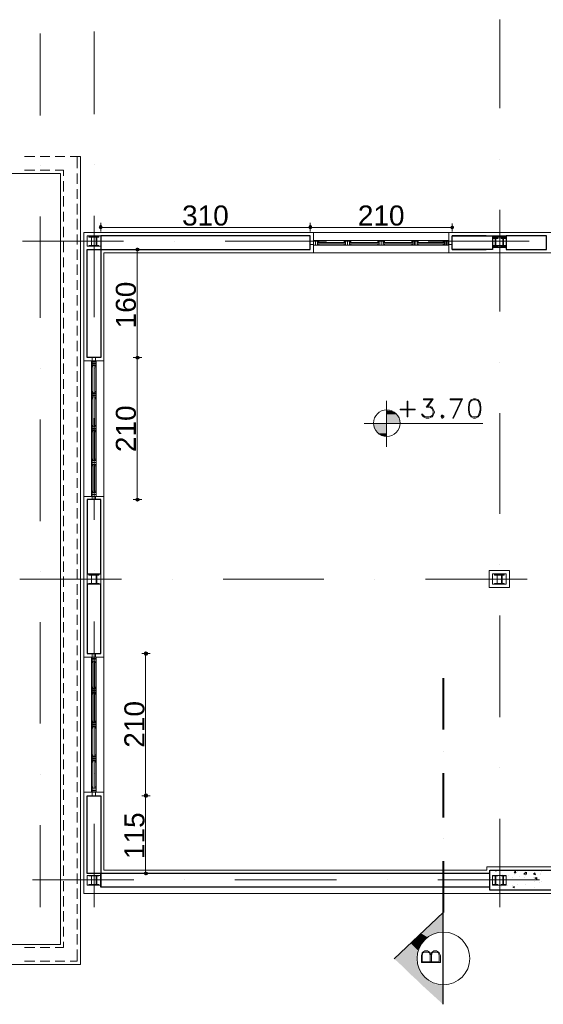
# Model space of a CAD drawing. Header units: metres. Extents: x 5.7 to 89.8, y 4 to 63.5.
# Tile 11 of 32: x 49.3 to 57, y 16 to 30.6. Entities that reach past the tile are written whole.
import ezdxf

# ---------------------------------------------------------------- set-up
doc = ezdxf.new("R2010")
doc.units = ezdxf.units.M
doc.header["$MEASUREMENT"] = 0
for name, color, linetype in [('PDF4_ax', 7, 'Continuous'), ('PDF4_column', 7, 'Continuous'), ('PDF4_dim', 7, 'Continuous'), ('PDF4_hatch-plan', 7, 'Continuous'), ('PDF4_khatchin', 7, 'Continuous'), ('PDF4_Layer5', 7, 'Continuous'), ('PDF4_SECTION', 7, 'Continuous'), ('PDF4_shear wall', 7, 'Continuous'), ('PDF4_shib bandi', 7, 'Continuous'), ('PDF4_Text', 7, 'Continuous'), ('PDF4_textt', 7, 'Continuous'), ('PDF4_wall', 7, 'Continuous'), ('PDF4_WIN', 7, 'Continuous')]:
    doc.layers.add(name, color=color, linetype=linetype)
doc.styles.add('PDF Arial', font='arial.ttf')

msp = doc.modelspace()

# ---------------------------------------------------------------- linework, layer by layer
at = {"layer": 'PDF4_ax', "lineweight": 9}
for points in [[(56.355, 30.557), (56.355, 29.247)], [(49.556, 30.354), (49.556, 29.141)], [(50.355, 30.383), (50.355, 29.16)], [(49.556, 28.399), (49.556, 28.399)], [(50.355, 28.409), (50.355, 28.409)], [(56.355, 28.496), (56.355, 28.496)], [(56.355, 27.744), (56.355, 26.242)], [(49.556, 27.648), (49.556, 26.145)], [(50.355, 27.658), (50.355, 26.155)], [(49.296, 27.282), (50.789, 27.282)], [(51.54, 27.282), (51.54, 27.282)], [(52.291, 27.282), (53.793, 27.282)], [(54.545, 27.282), (54.545, 27.282)], [(55.296, 27.282), (56.789, 27.282)], [(56.355, 25.491), (56.355, 25.491)], [(49.556, 25.394), (49.556, 25.394)], [(50.355, 25.404), (50.355, 25.404)], [(49.556, 24.643), (49.556, 23.141)], [(50.355, 24.662), (50.355, 23.16)], [(56.355, 24.739), (56.355, 23.247)], [(56.355, 22.495), (56.355, 22.495)], [(49.257, 22.283), (50.76, 22.283)], [(49.556, 22.399), (49.556, 22.399)], [(50.355, 22.409), (50.355, 22.409)], [(51.511, 22.283), (51.511, 22.283)], [(52.262, 22.283), (53.755, 22.283)], [(54.506, 22.283), (54.506, 22.283)], [(55.257, 22.283), (56.76, 22.283)], [(56.355, 21.744), (56.355, 20.242)], [(49.556, 21.648), (49.556, 20.145)], [(50.355, 21.657), (50.355, 20.155)], [(49.556, 19.394), (49.556, 19.394)], [(50.355, 19.404), (50.355, 19.404)], [(56.355, 19.49), (56.355, 19.49)], [(49.556, 18.643), (49.556, 17.429)], [(50.355, 18.662), (50.355, 17.429)], [(56.355, 18.739), (56.355, 17.429)], [(49.44, 17.834), (50.943, 17.834)], [(51.694, 17.834), (51.694, 17.834)], [(52.435, 17.834), (53.938, 17.834)], [(54.689, 17.834), (54.689, 17.834)], [(55.44, 17.834), (56.943, 17.834)]]:
    msp.add_lwpolyline(points, dxfattribs=at)
at = {"layer": 'PDF4_column', "lineweight": 18}
for points in [[(50.249, 27.359), (50.451, 27.359), (50.451, 27.205), (50.249, 27.205)], [(50.317, 27.215), (50.278, 27.215), (50.355, 27.215), (50.317, 27.215), (50.317, 27.34), (50.355, 27.34), (50.355, 27.349), (50.278, 27.349), (50.278, 27.34), (50.317, 27.34)], [(50.384, 27.215), (50.355, 27.215), (50.423, 27.215), (50.394, 27.215), (50.394, 27.34), (50.423, 27.34), (50.423, 27.349), (50.355, 27.349), (50.355, 27.34), (50.384, 27.34)], [(56.249, 27.359), (56.452, 27.359), (56.452, 27.205), (56.249, 27.205)], [(56.249, 27.33), (56.452, 27.33), (56.452, 27.186), (56.249, 27.186)], [(56.249, 27.33), (56.452, 27.33), (56.452, 27.186), (56.249, 27.186)], [(56.288, 27.215), (56.259, 27.215), (56.326, 27.215), (56.298, 27.215), (56.298, 27.34), (56.326, 27.34), (56.326, 27.349), (56.259, 27.349), (56.259, 27.34), (56.288, 27.34)], [(56.288, 27.195), (56.259, 27.195), (56.259, 27.186), (56.326, 27.186), (56.326, 27.195), (56.298, 27.195), (56.298, 27.321), (56.326, 27.321), (56.326, 27.33), (56.259, 27.33), (56.259, 27.321), (56.288, 27.321)], [(56.288, 27.195), (56.259, 27.195), (56.259, 27.186), (56.326, 27.186), (56.326, 27.195), (56.298, 27.195), (56.298, 27.321), (56.326, 27.321), (56.326, 27.33), (56.259, 27.33), (56.259, 27.321), (56.288, 27.321)], [(56.404, 27.349), (56.298, 27.349), (56.298, 27.359), (56.404, 27.359)], [(56.404, 27.215), (56.375, 27.215), (56.442, 27.215), (56.413, 27.215), (56.413, 27.34), (56.442, 27.34), (56.442, 27.349), (56.375, 27.349), (56.375, 27.34), (56.404, 27.34)], [(56.404, 27.195), (56.375, 27.195), (56.375, 27.186), (56.442, 27.186), (56.442, 27.195), (56.413, 27.195), (56.413, 27.321), (56.442, 27.321), (56.442, 27.33), (56.375, 27.33), (56.375, 27.321), (56.404, 27.321)], [(56.404, 27.195), (56.375, 27.195), (56.375, 27.186), (56.442, 27.186), (56.442, 27.195), (56.413, 27.195), (56.413, 27.321), (56.442, 27.321), (56.442, 27.33), (56.375, 27.33), (56.375, 27.321), (56.404, 27.321)], [(56.404, 27.205), (56.298, 27.205), (56.298, 27.215), (56.404, 27.215)], [(50.249, 22.36), (50.451, 22.36), (50.451, 22.206), (50.249, 22.206)], [(50.317, 22.216), (50.278, 22.216), (50.278, 22.206), (50.355, 22.206), (50.355, 22.216), (50.317, 22.216), (50.317, 22.341), (50.355, 22.341), (50.355, 22.351), (50.278, 22.351), (50.278, 22.341), (50.317, 22.341)], [(50.384, 22.216), (50.355, 22.216), (50.355, 22.206), (50.423, 22.206), (50.423, 22.216), (50.394, 22.216), (50.394, 22.341), (50.423, 22.341), (50.423, 22.351), (50.355, 22.351), (50.355, 22.341), (50.384, 22.341)], [(56.249, 22.36), (56.452, 22.36), (56.452, 22.206), (56.249, 22.206)], [(56.317, 22.216), (56.278, 22.216), (56.278, 22.206), (56.355, 22.206), (56.355, 22.216), (56.317, 22.216), (56.317, 22.341), (56.355, 22.341), (56.355, 22.351), (56.278, 22.351), (56.278, 22.341), (56.317, 22.341)], [(56.384, 22.216), (56.355, 22.216), (56.355, 22.206), (56.423, 22.206), (56.423, 22.216), (56.394, 22.216), (56.394, 22.341), (56.423, 22.341), (56.423, 22.351), (56.355, 22.351), (56.355, 22.341), (56.384, 22.341)], [(50.249, 17.901), (50.451, 17.901), (50.451, 17.757), (50.249, 17.757)], [(50.317, 17.766), (50.278, 17.766), (50.278, 17.757), (50.355, 17.757), (50.355, 17.766), (50.317, 17.766), (50.317, 17.892), (50.355, 17.892), (50.355, 17.901), (50.278, 17.901), (50.278, 17.892), (50.317, 17.892)], [(50.384, 17.766), (50.355, 17.766), (50.355, 17.757), (50.423, 17.757), (50.423, 17.766), (50.394, 17.766), (50.394, 17.892), (50.423, 17.892), (50.423, 17.901), (50.355, 17.901), (50.355, 17.892), (50.384, 17.892)], [(56.249, 17.901), (56.452, 17.901), (56.452, 17.757), (56.249, 17.757)], [(56.288, 17.766), (56.259, 17.766), (56.259, 17.757), (56.326, 17.757), (56.326, 17.766), (56.298, 17.766), (56.298, 17.892), (56.326, 17.892), (56.326, 17.901), (56.259, 17.901), (56.259, 17.892), (56.288, 17.892)], [(56.404, 17.766), (56.375, 17.766), (56.375, 17.757), (56.442, 17.757), (56.442, 17.766), (56.413, 17.766), (56.413, 17.892), (56.442, 17.892), (56.442, 17.901), (56.375, 17.901), (56.375, 17.892), (56.404, 17.892)]]:
    msp.add_lwpolyline(points, close=True, dxfattribs=at)
for points in [[(56.404, 27.33), (56.298, 27.33), (56.404, 27.33)], [(56.404, 27.33), (56.298, 27.33), (56.404, 27.33)], [(56.404, 27.186), (56.298, 27.186), (56.404, 27.186)], [(56.404, 27.186), (56.298, 27.186), (56.404, 27.186)], [(56.423, 22.351), (56.278, 22.351), (56.423, 22.351)], [(56.423, 22.206), (56.278, 22.206), (56.423, 22.206)], [(56.404, 17.901), (56.298, 17.901), (56.404, 17.901)], [(56.404, 17.757), (56.298, 17.757), (56.404, 17.757)]]:
    msp.add_lwpolyline(points, dxfattribs=at)
at = {"layer": 'PDF4_dim', "lineweight": 20}
for points in [[(50.451, 27.426), (50.451, 27.552)], [(53.553, 27.552), (53.553, 27.426), (53.553, 27.542)], [(55.652, 27.426), (55.652, 27.542)], [(53.524, 27.484), (53.495, 27.484), (50.509, 27.484), (50.48, 27.484)], [(53.582, 27.484), (53.61, 27.484), (55.594, 27.484), (55.623, 27.484)], [(51.058, 27.157), (50.933, 27.157)], [(50.991, 27.128), (50.991, 27.099), (50.991, 25.616), (50.991, 25.587)], [(50.991, 25.529), (50.991, 25.5), (50.991, 23.516), (50.991, 23.487)], [(51.058, 23.458), (50.933, 23.458)], [(51.183, 21.185), (51.058, 21.185)], [(51.116, 19.115), (51.116, 19.144), (51.116, 21.118), (51.116, 21.147)], [(51.116, 17.959), (51.116, 17.988), (51.116, 19.018), (51.116, 19.047)], [(51.183, 17.93), (51.058, 17.93)]]:
    msp.add_lwpolyline(points, dxfattribs=at)
for points in [[(50.933, 25.558), (51.058, 25.558)], [(51.058, 19.076), (51.183, 19.076)]]:
    msp.add_lwpolyline(points, close=True, dxfattribs=at)
at = {"layer": 'PDF4_dim', "transparency": 33554559}
for points in [[(50.432, 27.513), (50.451, 27.484), (50.423, 27.484)], [(50.423, 27.484), (50.432, 27.465), (50.451, 27.484)], [(50.451, 27.523), (50.432, 27.513), (50.451, 27.484)], [(50.432, 27.465), (50.451, 27.484), (50.451, 27.455)], [(50.451, 27.484), (50.471, 27.513), (50.451, 27.523)], [(50.48, 27.484), (50.451, 27.484), (50.471, 27.513)], [(50.451, 27.484), (50.451, 27.455), (50.471, 27.465)], [(50.471, 27.465), (50.48, 27.484), (50.451, 27.484)], [(53.533, 27.513), (53.524, 27.484), (53.553, 27.484)], [(53.533, 27.503), (53.553, 27.484), (53.524, 27.484)], [(53.524, 27.484), (53.533, 27.465), (53.553, 27.484)], [(53.524, 27.484), (53.553, 27.484), (53.533, 27.465)], [(53.553, 27.484), (53.553, 27.523), (53.533, 27.513)], [(53.553, 27.513), (53.533, 27.503), (53.553, 27.484)], [(53.533, 27.465), (53.553, 27.484), (53.553, 27.455)], [(53.553, 27.484), (53.533, 27.465), (53.553, 27.455)], [(53.572, 27.513), (53.553, 27.484), (53.553, 27.523)], [(53.553, 27.484), (53.572, 27.503), (53.553, 27.513)], [(53.582, 27.484), (53.572, 27.513), (53.553, 27.484)], [(53.582, 27.484), (53.553, 27.484), (53.572, 27.503)], [(53.553, 27.484), (53.553, 27.455), (53.572, 27.465)], [(53.572, 27.465), (53.582, 27.484), (53.553, 27.484)], [(53.553, 27.455), (53.572, 27.465), (53.553, 27.484)], [(53.572, 27.465), (53.553, 27.484), (53.582, 27.484)], [(55.633, 27.503), (55.623, 27.484), (55.652, 27.484)], [(55.623, 27.484), (55.652, 27.484), (55.633, 27.465)], [(55.652, 27.484), (55.652, 27.513), (55.633, 27.503)], [(55.652, 27.484), (55.633, 27.465), (55.652, 27.455)], [(55.672, 27.503), (55.652, 27.484), (55.652, 27.513)], [(55.681, 27.484), (55.672, 27.503), (55.652, 27.484)], [(55.652, 27.455), (55.672, 27.465), (55.652, 27.484)], [(55.672, 27.465), (55.652, 27.484), (55.681, 27.484)], [(50.972, 27.176), (50.991, 27.157), (50.962, 27.157)], [(50.991, 27.157), (50.962, 27.157), (50.972, 27.138)], [(50.991, 27.186), (50.972, 27.176), (50.991, 27.157)], [(50.972, 27.138), (50.991, 27.128), (50.991, 27.157)], [(51.02, 27.176), (50.991, 27.157), (50.991, 27.186)], [(51.029, 27.157), (51.02, 27.176), (50.991, 27.157)], [(50.991, 27.128), (50.991, 27.157), (51.02, 27.138)], [(50.991, 27.157), (51.02, 27.138), (51.029, 27.157)], [(50.991, 25.558), (50.972, 25.577), (50.962, 25.558)], [(50.972, 25.577), (50.991, 25.558), (50.962, 25.558)], [(50.962, 25.558), (50.972, 25.539), (50.991, 25.558)], [(50.991, 25.558), (50.962, 25.558), (50.972, 25.539)], [(50.991, 25.587), (50.991, 25.558), (50.972, 25.577)], [(50.991, 25.587), (50.972, 25.577), (50.991, 25.558)], [(50.972, 25.539), (50.991, 25.558), (50.991, 25.529)], [(50.972, 25.539), (50.991, 25.529), (50.991, 25.558)], [(51.02, 25.577), (50.991, 25.587), (50.991, 25.558)], [(51.02, 25.577), (50.991, 25.558), (50.991, 25.587)], [(50.991, 25.558), (51.029, 25.558), (51.02, 25.577)], [(51.029, 25.558), (51.02, 25.577), (50.991, 25.558)], [(50.991, 25.529), (51.02, 25.539), (50.991, 25.558)], [(51.02, 25.539), (50.991, 25.558), (51.029, 25.558)], [(50.991, 25.529), (50.991, 25.558), (51.02, 25.539)], [(50.991, 25.558), (51.02, 25.539), (51.029, 25.558)], [(50.991, 23.458), (50.972, 23.478), (50.962, 23.458)], [(50.962, 23.458), (50.972, 23.439), (50.991, 23.458)], [(50.991, 23.487), (50.991, 23.458), (50.972, 23.478)], [(50.972, 23.439), (50.991, 23.458), (50.991, 23.429)], [(51.02, 23.478), (50.991, 23.487), (50.991, 23.458)], [(50.991, 23.458), (51.029, 23.458), (51.02, 23.478)], [(50.991, 23.429), (51.02, 23.439), (50.991, 23.458)], [(51.02, 23.439), (50.991, 23.458), (51.029, 23.458)], [(51.097, 21.205), (51.116, 21.185), (51.087, 21.185)], [(51.116, 21.185), (51.087, 21.185), (51.097, 21.157)], [(51.116, 21.214), (51.097, 21.205), (51.116, 21.185)], [(51.097, 21.157), (51.116, 21.147), (51.116, 21.185)], [(51.145, 21.205), (51.116, 21.185), (51.116, 21.214)], [(51.155, 21.185), (51.145, 21.205), (51.116, 21.185)], [(51.116, 21.147), (51.116, 21.185), (51.145, 21.157)], [(51.116, 21.185), (51.145, 21.157), (51.155, 21.185)], [(51.097, 19.105), (51.116, 19.076), (51.087, 19.076)], [(51.116, 19.076), (51.097, 19.105), (51.087, 19.076)], [(51.116, 19.115), (51.097, 19.105), (51.116, 19.076)], [(51.116, 19.115), (51.116, 19.076), (51.097, 19.105)], [(51.145, 19.105), (51.116, 19.076), (51.116, 19.115)], [(51.145, 19.105), (51.116, 19.115), (51.116, 19.076)], [(51.155, 19.076), (51.145, 19.105), (51.116, 19.076)], [(51.116, 19.076), (51.155, 19.076), (51.145, 19.105)], [(51.116, 19.076), (51.087, 19.076), (51.097, 19.057)], [(51.087, 19.076), (51.097, 19.057), (51.116, 19.076)], [(51.097, 19.057), (51.116, 19.047), (51.116, 19.076)], [(51.097, 19.057), (51.116, 19.076), (51.116, 19.047)], [(51.116, 19.047), (51.116, 19.076), (51.145, 19.057)], [(51.116, 19.076), (51.145, 19.057), (51.155, 19.076)], [(51.116, 19.047), (51.145, 19.057), (51.116, 19.076)], [(51.145, 19.057), (51.116, 19.076), (51.155, 19.076)], [(51.116, 17.93), (51.097, 17.949), (51.087, 17.93)], [(51.087, 17.93), (51.097, 17.911), (51.116, 17.93)], [(51.116, 17.959), (51.116, 17.93), (51.097, 17.949)], [(51.097, 17.911), (51.116, 17.93), (51.116, 17.901)], [(51.145, 17.949), (51.116, 17.959), (51.116, 17.93)], [(51.116, 17.93), (51.155, 17.93), (51.145, 17.949)], [(51.116, 17.901), (51.145, 17.911), (51.116, 17.93)], [(51.145, 17.911), (51.116, 17.93), (51.155, 17.93)]]:
    msp.add_solid(points, dxfattribs=at)
at = {"layer": 'PDF4_hatch-plan', "lineweight": 18}
for points in [[(56.307, 17.978), (56.307, 17.969), (56.288, 17.969), (56.298, 17.978)], [(56.394, 17.92), (56.394, 17.92)], [(56.625, 17.959), (56.625, 17.959)], [(56.75, 17.949), (56.75, 17.92), (56.712, 17.92), (56.741, 17.949)], [(56.731, 17.93), (56.731, 17.93)], [(56.952, 17.93), (56.952, 17.93)], [(56.981, 17.959), (56.981, 17.959)], [(56.211, 17.901), (56.211, 17.901)], [(56.221, 17.863), (56.221, 17.863)], [(56.481, 17.892), (56.481, 17.892)], [(56.49, 17.834), (56.49, 17.834)], [(56.538, 17.872), (56.538, 17.872)], [(56.577, 17.911), (56.577, 17.911)], [(56.625, 17.766), (56.625, 17.766)], [(56.644, 17.882), (56.644, 17.882)], [(56.721, 17.872), (56.721, 17.872)], [(56.741, 17.901), (56.741, 17.901)], [(56.741, 17.766), (56.741, 17.766)], [(56.856, 17.872), (56.856, 17.872)], [(56.875, 17.805), (56.875, 17.805)], [(56.943, 17.795), (56.943, 17.795)], [(56.952, 17.911), (56.952, 17.911)], [(56.972, 17.815), (56.972, 17.815)], [(56.336, 17.718), (56.336, 17.718)], [(56.346, 17.689), (56.346, 17.689)], [(56.355, 17.68), (56.355, 17.689), (56.365, 17.68)], [(56.375, 17.737), (56.375, 17.737)], [(56.471, 17.747), (56.471, 17.747)], [(56.538, 17.747), (56.538, 17.747)], [(56.644, 17.689), (56.644, 17.689)], [(56.875, 17.728), (56.875, 17.728)]]:
    msp.add_lwpolyline(points, dxfattribs=at)
for points in [[(56.587, 17.969), (56.596, 17.94), (56.567, 17.94)], [(56.875, 17.94), (56.885, 17.911), (56.856, 17.92)], [(56.904, 17.872), (56.904, 17.843), (56.875, 17.863)], [(56.567, 17.737), (56.567, 17.718), (56.548, 17.728)]]:
    msp.add_lwpolyline(points, close=True, dxfattribs=at)
at = {"layer": 'PDF4_khatchin', "lineweight": 18}
for points in [[(49.325, 28.534), (49.479, 28.534)], [(49.556, 28.534), (49.7, 28.534)], [(49.777, 28.534), (49.922, 28.534)], [(49.999, 28.534), (50.105, 28.534), (50.105, 28.361)], [(50.105, 28.284), (50.105, 28.13)], [(50.105, 28.052), (50.105, 27.908)], [(50.105, 27.831), (50.105, 27.677)], [(50.105, 27.609), (50.105, 27.455)], [(50.105, 27.378), (50.105, 27.234)], [(50.105, 27.157), (50.105, 27.003)], [(50.105, 26.935), (50.105, 26.781)], [(50.105, 26.704), (50.105, 26.56)], [(50.105, 26.483), (50.105, 26.328)], [(50.105, 26.251), (50.105, 26.107)], [(50.105, 26.03), (50.105, 25.885)], [(50.105, 25.808), (50.105, 25.654)], [(50.105, 25.577), (50.105, 25.433)], [(50.105, 25.356), (50.105, 25.202)], [(50.105, 25.134), (50.105, 24.98)], [(50.105, 24.903), (50.105, 24.759)], [(50.105, 24.682), (50.105, 24.527)], [(50.105, 24.46), (50.105, 24.306)], [(50.105, 24.229), (50.105, 24.084)], [(50.105, 24.007), (50.105, 23.853)], [(50.105, 23.776), (50.105, 23.632)], [(50.105, 23.555), (50.105, 23.41)], [(50.105, 23.333), (50.105, 23.179)], [(50.105, 23.102), (50.105, 22.958)], [(50.105, 22.881), (50.105, 22.726)], [(50.105, 22.659), (50.105, 22.505)], [(50.105, 22.428), (50.105, 22.283)], [(50.105, 22.206), (50.105, 22.052)], [(50.105, 21.985), (50.105, 21.831)], [(50.105, 21.754), (50.105, 21.609)], [(50.105, 21.532), (50.105, 21.378)], [(50.105, 21.301), (50.105, 21.157)], [(50.105, 21.079), (50.105, 20.935)], [(50.105, 20.858), (50.105, 20.704)], [(50.105, 20.627), (50.105, 20.482)], [(50.105, 20.405), (50.105, 20.251)], [(50.105, 20.184), (50.105, 20.03)], [(50.105, 19.953), (50.105, 19.808)], [(50.105, 19.731), (50.105, 19.577)], [(50.105, 19.51), (50.105, 19.356)], [(50.105, 19.278), (50.105, 19.134)], [(50.105, 19.057), (50.105, 18.903)], [(50.105, 18.835), (50.105, 18.681)], [(50.105, 18.604), (50.105, 18.46)], [(50.105, 18.383), (50.105, 18.229)], [(50.105, 18.152), (50.105, 18.007)], [(50.105, 17.93), (50.105, 17.776)], [(50.105, 17.709), (50.105, 17.554)], [(50.105, 17.477), (50.105, 17.333)], [(50.105, 17.256), (50.105, 17.102)], [(50.105, 17.034), (50.105, 16.88)], [(50.105, 16.803), (50.105, 16.63), (49.999, 16.63)], [(49.479, 16.63), (49.325, 16.63)], [(49.7, 16.63), (49.556, 16.63)], [(49.922, 16.63), (49.777, 16.63)]]:
    msp.add_lwpolyline(points, dxfattribs=at)
for points in [[(49.325, 28.332), (49.479, 28.332)], [(49.556, 28.332), (49.7, 28.332)], [(49.777, 28.332), (49.902, 28.332), (49.902, 28.245), (49.902, 28.332)], [(49.902, 28.168), (49.902, 28.014)], [(49.902, 27.947), (49.902, 27.792)], [(49.902, 27.715), (49.902, 27.571)], [(49.902, 27.494), (49.902, 27.34)], [(49.902, 27.272), (49.902, 27.118)], [(49.902, 27.041), (49.902, 26.897)], [(49.902, 26.82), (49.902, 26.666)], [(49.902, 26.598), (49.902, 26.444)], [(49.902, 26.367), (49.902, 26.223)], [(49.902, 26.145), (49.902, 25.991)], [(49.902, 25.914), (49.902, 25.77)], [(49.902, 25.693), (49.902, 25.539)], [(49.902, 25.471), (49.902, 25.317)], [(49.902, 25.24), (49.902, 25.096)], [(49.902, 25.019), (49.902, 24.865)], [(49.902, 24.797), (49.902, 24.643)], [(49.902, 24.566), (49.902, 24.422)], [(49.902, 24.344), (49.902, 24.19)], [(49.902, 24.123), (49.902, 23.969)], [(49.902, 23.892), (49.902, 23.747)], [(49.902, 23.67), (49.902, 23.516)], [(49.902, 23.439), (49.902, 23.295)], [(49.902, 23.218), (49.902, 23.064)], [(49.902, 22.996), (49.902, 22.842)], [(49.902, 22.765), (49.902, 22.62)], [(49.902, 22.543), (49.902, 22.389)], [(49.902, 22.322), (49.902, 22.168)], [(49.902, 22.091), (49.902, 21.946)], [(49.902, 21.869), (49.902, 21.715)], [(49.902, 21.648), (49.902, 21.494)], [(49.902, 21.417), (49.902, 21.272)], [(49.902, 21.195), (49.902, 21.041)], [(49.902, 20.964), (49.902, 20.819)], [(49.902, 20.742), (49.902, 20.598)], [(49.902, 20.521), (49.902, 20.367)], [(49.902, 20.29), (49.902, 20.145)], [(49.902, 20.068), (49.902, 19.914)], [(49.902, 19.847), (49.902, 19.693)], [(49.902, 19.616), (49.902, 19.471)], [(49.902, 19.394), (49.902, 19.24)], [(49.902, 19.173), (49.902, 19.018)], [(49.902, 18.941), (49.902, 18.797)], [(49.902, 18.72), (49.902, 18.566)], [(49.902, 18.489), (49.902, 18.344)], [(49.902, 18.267), (49.902, 18.123)], [(49.902, 18.046), (49.902, 17.892)], [(49.902, 17.815), (49.902, 17.67)], [(49.902, 17.593), (49.902, 17.439)], [(49.902, 17.371), (49.902, 17.217)], [(49.902, 17.14), (49.902, 16.996)], [(49.902, 16.832), (49.777, 16.832), (49.902, 16.832), (49.902, 16.919)], [(49.479, 16.832), (49.325, 16.832)], [(49.7, 16.832), (49.556, 16.832)]]:
    msp.add_lwpolyline(points, close=True, dxfattribs=at)
at = {"layer": 'PDF4_Layer5', "lineweight": 13}
for points in [[(50.201, 17.632), (50.201, 27.407), (63.001, 27.407), (63.001, 17.632)], [(56.201, 22.158), (56.5, 22.158), (56.5, 22.409), (56.201, 22.409)]]:
    msp.add_lwpolyline(points, close=True, dxfattribs=at)
for points in [[(53.601, 27.109), (53.601, 27.407)], [(55.604, 27.109), (55.604, 27.407)], [(62.596, 22.38), (62.596, 18.026), (56.163, 18.026), (56.163, 17.978), (50.5, 17.978), (50.5, 27.109), (62.654, 27.109), (62.654, 22.428)], [(50.5, 25.51), (50.201, 25.51)], [(50.5, 23.507), (50.201, 23.507)], [(50.5, 21.128), (50.201, 21.128)], [(50.5, 19.134), (50.201, 19.134)]]:
    msp.add_lwpolyline(points, dxfattribs=at)
at = {"layer": 'PDF4_SECTION', "lineweight": 40}
for points in [[(55.517, 20.819), (55.517, 20.059)], [(55.517, 19.731), (55.517, 19.731)], [(55.517, 19.413), (55.517, 18.758)], [(55.517, 18.441), (55.517, 18.441)], [(55.517, 18.113), (55.517, 17.352)]]:
    msp.add_lwpolyline(points, dxfattribs=at)
at = {"layer": 'PDF4_SECTION', "lineweight": 18}
for points in [[(55.517, 17.352), (54.795, 16.668)], [(55.344, 16.717), (55.325, 16.755), (55.315, 16.765), (55.286, 16.784), (55.248, 16.784), (55.219, 16.765), (55.209, 16.755), (55.2, 16.717), (55.2, 16.611), (55.479, 16.611), (55.479, 16.717), (55.46, 16.755), (55.45, 16.765), (55.421, 16.784), (55.383, 16.784), (55.354, 16.765), (55.344, 16.755), (55.325, 16.717)], [(55.325, 16.62), (55.325, 16.717), (55.315, 16.755), (55.286, 16.765), (55.248, 16.765), (55.219, 16.755), (55.209, 16.717), (55.209, 16.62), (55.46, 16.62), (55.46, 16.717), (55.45, 16.755), (55.421, 16.765), (55.383, 16.765), (55.354, 16.755), (55.344, 16.717), (55.344, 16.62)]]:
    msp.add_lwpolyline(points, dxfattribs=at)
at = {"layer": 'PDF4_SECTION', "lineweight": 30}
msp.add_lwpolyline([(55.517, 15.994), (55.517, 17.352), (54.795, 16.668)], dxfattribs=at)
at = {"layer": 'PDF4_SECTION', "lineweight": 18}
msp.add_lwpolyline([(55.522, 16.283, 1), (55.522, 17.063, 1)], format="xyb", close=True, dxfattribs=at)
at = {"layer": 'PDF4_SECTION', "transparency": 33554559}
for points in [[(55.517, 17.352), (55.257, 17.111), (55.517, 17.111)], [(55.132, 16.986), (55.286, 16.986), (55.19, 17.044)], [(55.19, 17.044), (55.392, 17.044), (55.209, 17.063)], [(55.286, 16.986), (55.19, 17.044), (55.392, 17.044)], [(55.209, 17.063), (55.517, 17.063), (55.257, 17.111)], [(55.392, 17.044), (55.209, 17.063), (55.517, 17.063)], [(55.517, 17.063), (55.257, 17.111), (55.517, 17.111)], [(54.92, 16.794), (55.142, 16.794), (55.036, 16.9)], [(55.036, 16.9), (55.2, 16.9), (55.132, 16.986)], [(55.142, 16.794), (55.036, 16.9), (55.2, 16.9)], [(55.2, 16.9), (55.132, 16.986), (55.286, 16.986)], [(54.795, 16.668), (55.123, 16.668), (54.92, 16.794)], [(55.123, 16.668), (54.92, 16.794), (55.142, 16.794)], [(54.92, 16.553), (55.142, 16.553), (54.795, 16.668)], [(55.142, 16.553), (54.795, 16.668), (55.123, 16.668)], [(55.036, 16.437), (55.2, 16.437), (54.92, 16.553)], [(55.2, 16.437), (54.92, 16.553), (55.142, 16.553)], [(55.132, 16.351), (55.286, 16.351), (55.036, 16.437)], [(55.286, 16.351), (55.036, 16.437), (55.2, 16.437)], [(55.19, 16.293), (55.392, 16.293), (55.132, 16.351)], [(55.392, 16.293), (55.132, 16.351), (55.286, 16.351)], [(55.19, 16.293), (55.209, 16.274), (55.517, 16.274)], [(55.19, 16.293), (55.392, 16.293), (55.517, 16.274)], [(55.209, 16.274), (55.517, 16.274), (55.517, 15.994)]]:
    msp.add_solid(points, dxfattribs=at)
at = {"layer": 'PDF4_shear wall', "lineweight": 30}
msp.add_lwpolyline([(62.953, 22.409), (62.953, 17.68), (56.211, 17.68), (56.211, 17.978), (62.654, 17.978), (62.654, 22.409)], close=True, dxfattribs=at)
at = {"layer": 'PDF4_shib bandi', "lineweight": 18}
msp.add_lwpolyline([(50.105, 28.534), (50.153, 28.534), (50.153, 16.582), (23.898, 16.582), (23.898, 28.582), (25.555, 28.582)], dxfattribs=at)
msp.add_lwpolyline([(49.854, 16.88), (24.197, 16.88), (24.197, 28.284), (49.854, 28.284)], close=True, dxfattribs=at)
at = {"layer": 'PDF4_textt', "lineweight": 20}
for points in [[(54.68, 24.922), (54.68, 24.239)], [(55.363, 24.932), (55.229, 24.932), (55.229, 24.951), (55.373, 24.951), (55.286, 24.826)], [(55.363, 24.951), (55.267, 24.826), (55.306, 24.826), (55.354, 24.816), (55.373, 24.778)], [(55.797, 24.932), (55.623, 24.932), (55.623, 24.951), (55.806, 24.951), (55.672, 24.662), (55.662, 24.662), (55.797, 24.951)], [(55.941, 24.932), (55.912, 24.893), (55.903, 24.826), (55.903, 24.787), (55.912, 24.72), (55.941, 24.682)], [(56.038, 24.922), (55.999, 24.932), (55.97, 24.932), (55.932, 24.922)], [(56.028, 24.682), (56.047, 24.72), (56.066, 24.787), (56.066, 24.826), (56.047, 24.893), (56.028, 24.932)], [(55.286, 24.845), (55.306, 24.845), (55.354, 24.826), (55.373, 24.797), (55.392, 24.759), (55.392, 24.749), (55.373, 24.71), (55.354, 24.682), (55.306, 24.662), (55.267, 24.662), (55.229, 24.682), (55.219, 24.691), (55.2, 24.72), (55.219, 24.72), (55.229, 24.691), (55.267, 24.682), (55.306, 24.682), (55.354, 24.691), (55.373, 24.73)], [(55.325, 24.826), (55.363, 24.797), (55.373, 24.759), (55.373, 24.749), (55.363, 24.71), (55.325, 24.682)], [(55.257, 24.682), (55.219, 24.71)], [(55.932, 24.691), (55.97, 24.682), (55.999, 24.682), (56.038, 24.691)], [(56.105, 24.585), (54.352, 24.585)]]:
    msp.add_lwpolyline(points, dxfattribs=at)
for points in [[(54.997, 24.682), (54.997, 24.913), (54.988, 24.913), (54.988, 24.682)], [(55.97, 24.951), (55.932, 24.932), (55.903, 24.893), (55.893, 24.826), (55.893, 24.787), (55.903, 24.72), (55.932, 24.682), (55.97, 24.662), (55.999, 24.662), (56.038, 24.682), (56.066, 24.72), (56.076, 24.787), (56.076, 24.826), (56.066, 24.893), (56.038, 24.932), (55.999, 24.951)], [(55.103, 24.787), (54.882, 24.787), (54.882, 24.797), (55.103, 24.797)], [(55.498, 24.71), (55.489, 24.691), (55.489, 24.682), (55.498, 24.662), (55.508, 24.662), (55.527, 24.682), (55.527, 24.691), (55.508, 24.71)], [(55.498, 24.691), (55.498, 24.682), (55.508, 24.682), (55.508, 24.691)]]:
    msp.add_lwpolyline(points, close=True, dxfattribs=at)
msp.add_circle((54.684, 24.59), 0.197, dxfattribs=at)
at = {"layer": 'PDF4_textt', "transparency": 33554559}
for points in [[(54.68, 24.778), (54.68, 24.768), (54.757, 24.768)], [(54.68, 24.72), (54.824, 24.72), (54.68, 24.768)], [(54.824, 24.72), (54.68, 24.768), (54.757, 24.768)], [(54.68, 24.662), (54.863, 24.662), (54.68, 24.72)], [(54.863, 24.662), (54.68, 24.72), (54.824, 24.72)], [(54.68, 24.585), (54.882, 24.585), (54.68, 24.662)], [(54.882, 24.585), (54.68, 24.662), (54.863, 24.662)], [(54.497, 24.508), (54.68, 24.508), (54.487, 24.585)], [(54.68, 24.508), (54.487, 24.585), (54.68, 24.585)], [(54.545, 24.441), (54.68, 24.441), (54.497, 24.508)], [(54.68, 24.441), (54.497, 24.508), (54.68, 24.508)], [(54.545, 24.441), (54.602, 24.402), (54.68, 24.402)], [(54.545, 24.441), (54.68, 24.441), (54.68, 24.402)], [(54.602, 24.402), (54.68, 24.402), (54.68, 24.393)]]:
    msp.add_solid(points, dxfattribs=at)
at = {"layer": 'PDF4_wall', "lineweight": 30}
for points in [[(50.249, 25.558), (50.249, 27.157), (53.553, 27.157), (53.553, 27.359), (50.451, 27.359), (50.451, 25.558)], [(56.452, 27.359), (56.452, 27.157), (57.049, 27.157), (57.049, 27.359)], [(50.249, 22.36), (50.451, 22.36), (50.451, 23.458), (50.249, 23.458)], [(50.451, 22.206), (50.249, 22.206), (50.249, 21.185), (50.451, 21.185)]]:
    msp.add_lwpolyline(points, close=True, dxfattribs=at)
for points in [[(56.153, 27.359), (55.652, 27.359), (56.249, 27.359), (56.249, 27.157), (55.652, 27.157), (56.153, 27.157)], [(55.652, 27.157), (55.652, 27.359)], [(56.211, 17.93), (50.249, 17.93), (50.249, 19.076), (50.451, 19.076), (50.451, 17.728)], [(56.211, 17.728), (50.451, 17.728), (50.451, 17.93)]]:
    msp.add_lwpolyline(points, dxfattribs=at)
at = {"layer": 'PDF4_WIN', "lineweight": 18}
for points in [[(53.553, 27.282), (53.553, 27.234), (53.601, 27.234), (53.601, 27.282)], [(53.601, 27.282), (53.601, 27.234), (53.553, 27.234), (53.553, 27.282)], [(53.601, 27.292), (53.601, 27.224), (53.63, 27.224), (53.63, 27.292)], [(53.63, 27.224), (53.601, 27.224), (53.601, 27.282), (53.63, 27.282), (53.659, 27.282), (53.659, 27.224), (53.63, 27.224), (53.63, 27.282)], [(53.678, 27.263), (53.659, 27.263), (53.659, 27.292), (53.659, 27.224), (53.63, 27.224), (53.63, 27.292), (53.659, 27.292), (53.678, 27.292)], [(53.678, 27.282), (53.678, 27.272), (53.659, 27.272), (53.659, 27.282)], [(53.678, 27.224), (53.678, 27.243), (53.659, 27.243), (53.659, 27.224)], [(53.678, 27.243), (53.678, 27.224), (53.659, 27.224), (53.659, 27.243)], [(54.054, 27.263), (54.054, 27.292), (54.073, 27.292), (54.073, 27.263)], [(54.073, 27.282), (54.054, 27.282), (54.054, 27.272), (54.073, 27.272)], [(54.073, 27.224), (54.054, 27.224), (54.054, 27.243), (54.073, 27.243)], [(54.054, 27.243), (54.054, 27.224), (54.073, 27.224), (54.073, 27.243)], [(54.131, 27.292), (54.102, 27.292), (54.102, 27.224), (54.073, 27.224), (54.073, 27.292), (54.102, 27.292), (54.102, 27.224), (54.131, 27.224)], [(54.102, 27.224), (54.073, 27.224), (54.073, 27.282), (54.102, 27.282), (54.131, 27.282), (54.131, 27.224), (54.102, 27.224), (54.102, 27.282)], [(54.15, 27.263), (54.15, 27.292), (54.131, 27.292), (54.131, 27.263)], [(54.15, 27.282), (54.15, 27.272), (54.131, 27.272), (54.131, 27.282)], [(54.15, 27.224), (54.15, 27.243), (54.131, 27.243), (54.131, 27.224)], [(54.15, 27.243), (54.15, 27.224), (54.131, 27.224), (54.131, 27.243)], [(54.554, 27.263), (54.554, 27.292), (54.574, 27.292), (54.574, 27.263)], [(54.574, 27.282), (54.554, 27.282), (54.554, 27.272), (54.574, 27.272)], [(54.574, 27.224), (54.554, 27.224), (54.554, 27.243), (54.574, 27.243)], [(54.554, 27.243), (54.554, 27.224), (54.574, 27.224), (54.574, 27.243)], [(54.602, 27.224), (54.574, 27.224), (54.574, 27.282), (54.602, 27.282), (54.631, 27.282), (54.631, 27.224), (54.602, 27.224), (54.602, 27.282)], [(54.651, 27.263), (54.651, 27.292), (54.631, 27.292), (54.631, 27.263)], [(54.651, 27.282), (54.651, 27.272), (54.631, 27.272), (54.631, 27.282)], [(54.651, 27.224), (54.651, 27.243), (54.631, 27.243), (54.631, 27.224)], [(54.651, 27.243), (54.651, 27.224), (54.631, 27.224), (54.631, 27.243)], [(55.055, 27.263), (55.055, 27.292), (55.074, 27.292), (55.074, 27.263)], [(55.065, 27.282), (55.055, 27.282), (55.055, 27.272), (55.065, 27.272)], [(55.065, 27.224), (55.055, 27.224), (55.055, 27.243), (55.065, 27.243)], [(55.055, 27.243), (55.055, 27.224), (55.074, 27.224), (55.074, 27.243)], [(55.094, 27.224), (55.094, 27.282), (55.074, 27.282), (55.074, 27.224)], [(55.103, 27.282), (55.132, 27.282), (55.132, 27.224), (55.103, 27.224)], [(55.151, 27.263), (55.151, 27.292), (55.132, 27.292), (55.132, 27.263)], [(55.151, 27.282), (55.151, 27.272), (55.132, 27.272), (55.132, 27.282)], [(55.151, 27.224), (55.151, 27.243), (55.132, 27.243), (55.132, 27.224)], [(55.151, 27.243), (55.151, 27.224), (55.132, 27.224), (55.132, 27.243)], [(55.517, 27.263), (55.517, 27.292), (55.537, 27.292), (55.537, 27.263)], [(55.517, 27.243), (55.517, 27.224), (55.537, 27.224), (55.537, 27.243)], [(55.537, 27.282), (55.527, 27.282), (55.527, 27.272), (55.537, 27.272)], [(55.537, 27.224), (55.527, 27.224), (55.527, 27.243), (55.537, 27.243)], [(55.537, 27.292), (55.537, 27.224), (55.575, 27.224), (55.575, 27.292)], [(55.566, 27.224), (55.566, 27.282), (55.546, 27.282), (55.546, 27.224)], [(55.575, 27.282), (55.594, 27.282), (55.594, 27.224), (55.575, 27.224)], [(55.604, 27.282), (55.604, 27.234), (55.652, 27.234), (55.652, 27.282)], [(50.384, 25.51), (50.317, 25.51), (50.317, 25.471), (50.384, 25.471)], [(50.374, 25.558), (50.326, 25.558), (50.326, 25.51), (50.374, 25.51)], [(50.374, 25.51), (50.326, 25.51), (50.326, 25.558), (50.374, 25.558)], [(50.326, 25.481), (50.384, 25.481), (50.384, 25.5), (50.326, 25.5)], [(50.365, 25.423), (50.365, 25.442), (50.384, 25.442), (50.317, 25.442), (50.317, 25.471), (50.384, 25.471), (50.384, 25.442), (50.384, 25.423)], [(50.336, 25.423), (50.317, 25.423), (50.317, 25.442), (50.336, 25.442)], [(50.384, 25.471), (50.384, 25.452), (50.326, 25.452), (50.326, 25.471)], [(50.326, 25.423), (50.336, 25.423), (50.336, 25.442), (50.326, 25.442)], [(50.384, 25.423), (50.365, 25.423), (50.365, 25.442), (50.384, 25.442)], [(50.336, 25.057), (50.317, 25.057), (50.317, 25.038), (50.336, 25.038)], [(50.326, 25.038), (50.326, 25.057), (50.336, 25.057), (50.336, 25.038)], [(50.384, 25.038), (50.384, 25.057), (50.365, 25.057), (50.365, 25.038)], [(50.365, 25.057), (50.384, 25.057), (50.384, 25.038), (50.365, 25.038)], [(50.336, 24.951), (50.317, 24.951), (50.317, 24.98), (50.336, 24.98)], [(50.326, 25.009), (50.384, 25.009), (50.384, 25.028), (50.326, 25.028)], [(50.384, 24.999), (50.384, 24.98), (50.326, 24.98), (50.326, 24.999)], [(50.326, 24.961), (50.336, 24.961), (50.336, 24.97), (50.326, 24.97)], [(50.365, 24.951), (50.384, 24.951), (50.384, 24.98), (50.365, 24.98)], [(50.384, 24.961), (50.365, 24.961), (50.365, 24.97), (50.384, 24.97)], [(50.336, 24.556), (50.317, 24.556), (50.317, 24.537), (50.336, 24.537)], [(50.336, 24.46), (50.317, 24.46), (50.317, 24.479), (50.336, 24.479)], [(50.326, 24.537), (50.326, 24.556), (50.336, 24.556), (50.336, 24.537)], [(50.326, 24.508), (50.384, 24.508), (50.384, 24.537), (50.326, 24.537)], [(50.384, 24.499), (50.384, 24.479), (50.326, 24.479), (50.326, 24.499)], [(50.326, 24.46), (50.336, 24.46), (50.336, 24.47), (50.326, 24.47)], [(50.384, 24.537), (50.384, 24.556), (50.365, 24.556), (50.365, 24.537)], [(50.365, 24.556), (50.384, 24.556), (50.384, 24.537), (50.365, 24.537)], [(50.365, 24.46), (50.384, 24.46), (50.384, 24.479), (50.365, 24.479)], [(50.384, 24.46), (50.365, 24.46), (50.365, 24.47), (50.384, 24.47)], [(50.336, 24.056), (50.317, 24.056), (50.317, 24.036), (50.336, 24.036)], [(50.326, 24.036), (50.326, 24.056), (50.336, 24.056), (50.336, 24.036)], [(50.326, 24.007), (50.326, 24.036), (50.384, 24.036), (50.384, 24.007), (50.384, 23.978), (50.326, 23.978), (50.326, 24.007), (50.384, 24.007)], [(50.384, 24.036), (50.384, 24.056), (50.365, 24.056), (50.365, 24.036)], [(50.365, 24.056), (50.384, 24.056), (50.384, 24.036), (50.365, 24.036)], [(50.336, 23.959), (50.317, 23.959), (50.317, 23.978), (50.336, 23.978)], [(50.326, 23.959), (50.336, 23.959), (50.336, 23.978), (50.326, 23.978)], [(50.384, 23.959), (50.365, 23.959), (50.365, 23.978), (50.384, 23.978)], [(50.365, 23.959), (50.384, 23.959), (50.384, 23.978), (50.365, 23.978)], [(50.336, 23.584), (50.317, 23.584), (50.317, 23.564), (50.336, 23.564)], [(50.326, 23.564), (50.326, 23.584), (50.336, 23.584), (50.336, 23.564)], [(50.326, 23.535), (50.326, 23.564), (50.384, 23.564), (50.384, 23.535), (50.384, 23.507), (50.326, 23.507), (50.326, 23.535), (50.384, 23.535)], [(50.374, 23.507), (50.326, 23.507), (50.326, 23.458), (50.374, 23.458)], [(50.384, 23.564), (50.384, 23.584), (50.365, 23.584), (50.365, 23.564)], [(50.365, 23.584), (50.384, 23.584), (50.384, 23.564), (50.365, 23.564)], [(50.384, 21.128), (50.317, 21.128), (50.317, 21.099), (50.384, 21.099)], [(50.374, 21.185), (50.326, 21.185), (50.326, 21.128), (50.374, 21.128)], [(50.374, 21.128), (50.326, 21.128), (50.326, 21.185), (50.374, 21.185)], [(50.326, 21.108), (50.384, 21.108), (50.384, 21.128), (50.326, 21.128)], [(50.365, 21.051), (50.365, 21.07), (50.384, 21.07), (50.317, 21.07), (50.317, 21.099), (50.384, 21.099), (50.384, 21.07), (50.384, 21.051)], [(50.336, 21.051), (50.317, 21.051), (50.317, 21.07), (50.336, 21.07)], [(50.384, 21.099), (50.384, 21.07), (50.326, 21.07), (50.326, 21.099)], [(50.326, 21.051), (50.336, 21.051), (50.336, 21.07), (50.326, 21.07)], [(50.384, 21.051), (50.365, 21.051), (50.365, 21.07), (50.384, 21.07)], [(50.336, 20.685), (50.317, 20.685), (50.317, 20.665), (50.336, 20.665)], [(50.365, 20.685), (50.384, 20.685), (50.384, 20.665), (50.365, 20.665)], [(50.336, 20.579), (50.317, 20.579), (50.317, 20.598), (50.336, 20.598)], [(50.326, 20.665), (50.326, 20.675), (50.336, 20.675), (50.336, 20.665)], [(50.326, 20.636), (50.384, 20.636), (50.384, 20.656), (50.326, 20.656)], [(50.384, 20.627), (50.384, 20.608), (50.326, 20.608), (50.326, 20.627)], [(50.326, 20.579), (50.336, 20.579), (50.336, 20.598), (50.326, 20.598)], [(50.384, 20.665), (50.384, 20.675), (50.365, 20.675), (50.365, 20.665)], [(50.384, 20.579), (50.365, 20.579), (50.365, 20.598), (50.384, 20.598)], [(50.365, 20.579), (50.384, 20.579), (50.384, 20.598), (50.365, 20.598)], [(50.336, 20.184), (50.317, 20.184), (50.317, 20.165), (50.336, 20.165)], [(50.336, 20.078), (50.317, 20.078), (50.317, 20.097), (50.336, 20.097)], [(50.326, 20.165), (50.326, 20.174), (50.336, 20.174), (50.336, 20.165)], [(50.326, 20.136), (50.384, 20.136), (50.384, 20.155), (50.326, 20.155)], [(50.384, 20.126), (50.384, 20.107), (50.326, 20.107), (50.326, 20.126)], [(50.326, 20.087), (50.336, 20.087), (50.336, 20.097), (50.326, 20.097)], [(50.365, 20.184), (50.384, 20.184), (50.384, 20.165), (50.365, 20.165)], [(50.384, 20.165), (50.384, 20.174), (50.365, 20.174), (50.365, 20.165)], [(50.384, 20.087), (50.365, 20.087), (50.365, 20.097), (50.384, 20.097)], [(50.365, 20.078), (50.384, 20.078), (50.384, 20.097), (50.365, 20.097)], [(50.336, 19.683), (50.317, 19.683), (50.317, 19.664), (50.336, 19.664)], [(50.326, 19.664), (50.326, 19.683), (50.336, 19.683), (50.336, 19.664)], [(50.384, 19.664), (50.384, 19.683), (50.365, 19.683), (50.365, 19.664)], [(50.365, 19.683), (50.384, 19.683), (50.384, 19.664), (50.365, 19.664)], [(50.336, 19.577), (50.317, 19.577), (50.317, 19.596), (50.336, 19.596)], [(50.326, 19.635), (50.384, 19.635), (50.384, 19.654), (50.326, 19.654)], [(50.384, 19.625), (50.384, 19.606), (50.326, 19.606), (50.326, 19.625)], [(50.326, 19.587), (50.336, 19.587), (50.336, 19.596), (50.326, 19.596)], [(50.384, 19.587), (50.365, 19.587), (50.365, 19.596), (50.384, 19.596)], [(50.365, 19.577), (50.384, 19.577), (50.384, 19.596), (50.365, 19.596)], [(50.336, 19.211), (50.317, 19.211), (50.317, 19.192), (50.336, 19.192)], [(50.326, 19.192), (50.326, 19.211), (50.336, 19.211), (50.336, 19.192)], [(50.326, 19.163), (50.384, 19.163), (50.384, 19.192), (50.326, 19.192)], [(50.384, 19.153), (50.384, 19.134), (50.326, 19.134), (50.326, 19.153)], [(50.374, 19.134), (50.326, 19.134), (50.326, 19.076), (50.374, 19.076)], [(50.384, 19.192), (50.384, 19.211), (50.365, 19.211), (50.365, 19.192)], [(50.365, 19.211), (50.384, 19.211), (50.384, 19.192), (50.365, 19.192)]]:
    msp.add_lwpolyline(points, close=True, dxfattribs=at)
for points in [[(53.639, 27.292), (53.62, 27.292), (53.639, 27.292)], [(54.054, 27.292), (53.678, 27.292)], [(54.054, 27.263), (53.678, 27.263)], [(54.054, 27.243), (53.678, 27.243)], [(54.092, 27.292), (54.111, 27.292), (54.092, 27.292)], [(55.517, 27.292), (54.15, 27.292)], [(54.574, 27.263), (54.15, 27.263)], [(54.574, 27.243), (54.15, 27.243)], [(54.574, 27.224), (54.574, 27.292), (54.602, 27.292), (54.602, 27.224), (54.602, 27.292), (54.631, 27.292), (54.631, 27.224)], [(54.593, 27.292), (54.612, 27.292), (54.593, 27.292)], [(55.074, 27.263), (54.631, 27.263)], [(55.074, 27.243), (54.631, 27.243)], [(55.074, 27.224), (55.074, 27.292), (55.103, 27.292), (55.103, 27.224), (55.103, 27.292), (55.132, 27.292), (55.132, 27.224)], [(55.094, 27.292), (55.113, 27.292), (55.094, 27.292)], [(55.517, 27.263), (55.132, 27.263)], [(55.517, 27.243), (55.132, 27.243)], [(55.566, 27.292), (55.585, 27.292), (55.566, 27.292)], [(55.575, 27.224), (55.604, 27.224), (55.604, 27.292), (55.575, 27.292), (55.575, 27.224), (55.585, 27.224), (55.566, 27.224)], [(53.639, 27.224), (53.62, 27.224), (53.639, 27.224)], [(54.054, 27.224), (53.678, 27.224)], [(54.092, 27.224), (54.111, 27.224), (54.092, 27.224)], [(54.593, 27.224), (54.15, 27.224)], [(54.593, 27.224), (54.612, 27.224), (54.593, 27.224)], [(55.517, 27.224), (54.612, 27.224)], [(55.094, 27.224), (55.113, 27.224), (55.094, 27.224)], [(50.317, 25.462), (50.317, 25.491), (50.317, 25.462)], [(50.384, 25.462), (50.384, 25.491), (50.384, 25.462)], [(50.317, 25.057), (50.317, 25.423)], [(50.336, 25.057), (50.336, 25.423)], [(50.365, 25.057), (50.365, 25.423)], [(50.384, 25.057), (50.384, 25.423)], [(50.326, 25.038), (50.384, 25.038), (50.384, 25.009), (50.317, 25.009), (50.317, 25.038)], [(50.317, 25.019), (50.317, 24.999), (50.317, 25.019)], [(50.317, 24.98), (50.317, 25.009), (50.384, 25.009), (50.384, 24.98), (50.326, 24.98)], [(50.317, 24.518), (50.317, 24.951)], [(50.336, 24.537), (50.336, 24.951)], [(50.365, 24.537), (50.365, 24.951)], [(50.384, 25.019), (50.384, 24.999), (50.384, 25.019)], [(50.384, 23.584), (50.384, 24.951)], [(50.317, 24.518), (50.317, 24.499), (50.317, 24.518)], [(50.317, 24.508), (50.384, 24.508), (50.384, 24.479), (50.326, 24.479)], [(50.317, 23.584), (50.317, 24.499)], [(50.326, 24.537), (50.384, 24.537), (50.384, 24.508), (50.326, 24.508)], [(50.336, 24.036), (50.336, 24.479)], [(50.365, 24.036), (50.365, 24.479)], [(50.384, 24.518), (50.384, 24.499), (50.384, 24.518)], [(50.326, 24.036), (50.384, 24.036), (50.384, 24.007), (50.326, 24.007)], [(50.317, 24.017), (50.317, 23.998), (50.317, 24.017)], [(50.317, 24.007), (50.384, 24.007), (50.384, 23.978), (50.326, 23.978)], [(50.336, 23.584), (50.336, 23.978)], [(50.365, 23.584), (50.365, 23.978)], [(50.384, 24.017), (50.384, 23.998), (50.384, 24.017)], [(50.317, 23.564), (50.317, 23.535), (50.384, 23.535), (50.384, 23.564), (50.326, 23.564)], [(50.317, 23.526), (50.317, 23.545)], [(50.326, 23.535), (50.384, 23.535), (50.384, 23.507), (50.317, 23.507), (50.317, 23.535)], [(50.326, 23.526), (50.326, 23.535), (50.326, 23.545)], [(50.384, 23.545), (50.384, 23.526), (50.384, 23.545)], [(50.317, 21.089), (50.317, 21.108), (50.317, 21.089)], [(50.317, 20.685), (50.317, 21.051)], [(50.336, 20.685), (50.336, 21.051)], [(50.365, 20.685), (50.365, 21.051)], [(50.384, 21.089), (50.384, 21.108), (50.384, 21.089)], [(50.384, 20.685), (50.384, 21.051)], [(50.326, 20.665), (50.384, 20.665), (50.384, 20.627), (50.317, 20.627), (50.317, 20.665)], [(50.317, 20.636), (50.317, 20.617), (50.317, 20.636)], [(50.317, 20.598), (50.317, 20.627), (50.384, 20.627), (50.384, 20.598), (50.326, 20.598)], [(50.317, 20.145), (50.317, 20.579)], [(50.336, 20.165), (50.336, 20.579)], [(50.365, 20.165), (50.365, 20.579)], [(50.384, 20.636), (50.384, 20.617), (50.384, 20.636)], [(50.384, 19.211), (50.384, 20.579)], [(50.317, 20.145), (50.317, 20.116), (50.317, 20.145)], [(50.317, 20.126), (50.384, 20.126), (50.384, 20.097), (50.326, 20.097)], [(50.317, 19.211), (50.317, 20.116)], [(50.326, 20.165), (50.384, 20.165), (50.384, 20.126), (50.326, 20.126)], [(50.336, 19.664), (50.336, 20.097)], [(50.365, 19.664), (50.365, 20.097)], [(50.384, 20.145), (50.384, 20.116), (50.384, 20.145)], [(50.326, 19.664), (50.384, 19.664), (50.384, 19.635), (50.326, 19.635)], [(50.317, 19.644), (50.317, 19.625), (50.317, 19.644)], [(50.317, 19.635), (50.384, 19.635), (50.384, 19.596), (50.326, 19.596)], [(50.336, 19.211), (50.336, 19.596)], [(50.365, 19.211), (50.365, 19.596)], [(50.384, 19.644), (50.384, 19.625), (50.384, 19.644)], [(50.317, 19.192), (50.317, 19.163), (50.384, 19.163), (50.384, 19.192), (50.326, 19.192)], [(50.317, 19.153), (50.317, 19.173)], [(50.317, 19.163), (50.317, 19.134), (50.384, 19.134), (50.384, 19.163), (50.326, 19.163), (50.326, 19.173)], [(50.326, 19.153), (50.326, 19.153)], [(50.384, 19.173), (50.384, 19.153), (50.384, 19.173)]]:
    msp.add_lwpolyline(points, dxfattribs=at)

# ---------------------------------------------------------------- texts
at = {"layer": 'PDF4_Text', "char_height": 0.2965, "attachment_point": 7, "style": 'PDF Arial'}
for s, insert in [('310', (51.655, 27.508)), ('210', (54.256, 27.508))]:
    msp.add_mtext(s, dxfattribs=dict(at, insert=insert))
at = {"layer": 'PDF4_Text', "char_height": 0.2965, "attachment_point": 7, "rotation": 90, "style": 'PDF Arial'}
for s, insert in [('160', (50.976, 25.991)), ('210', (50.976, 24.161)), ('210', (51.102, 19.789)), ('115', (51.102, 18.142))]:
    msp.add_mtext(s, dxfattribs=dict(at, insert=insert))

doc.saveas('drawing.dxf')
